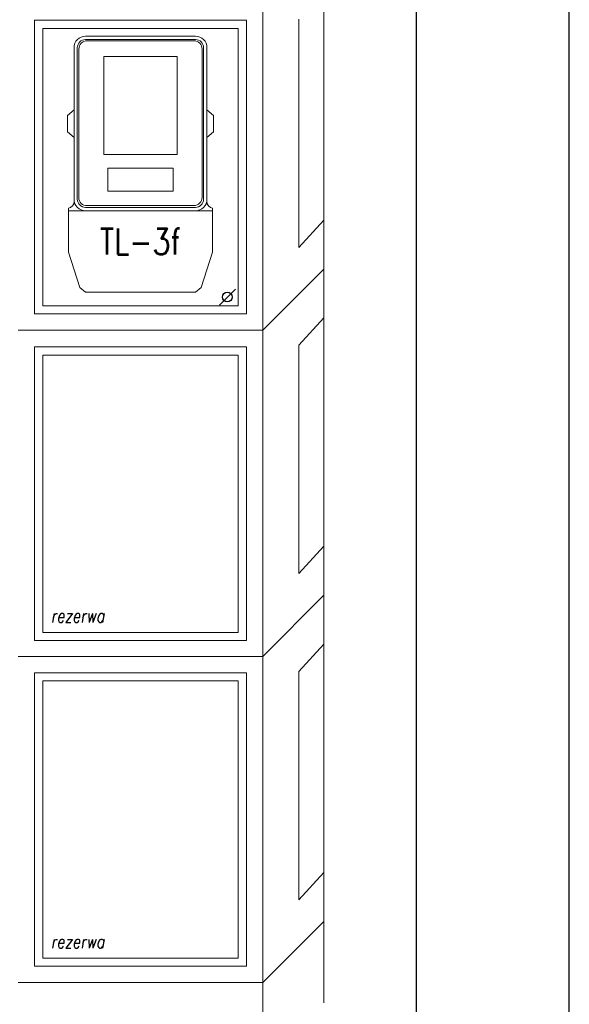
# Model space of a CAD drawing. Header units: millimetres. Extents: x 262469 to 275208, y -32539 to 9411.
# Tile 44 of 256: x 270615 to 270939, y -23168 to -22589. Entities that reach past the tile are written whole.
import ezdxf
from ezdxf.enums import TextEntityAlignment as Align

# ---------------------------------------------------------------- set-up
doc = ezdxf.new("R2010")
doc.units = ezdxf.units.MM
doc.header["$LTSCALE"] = 100
doc.linetypes.add('HIDDEN', pattern=[0.375, 0.25, -0.125])
for name, color, linetype, lineweight in [('$ ele elektryka', 1, 'Continuous', 30), ('$ MP elektryka', 1, 'Continuous', 30), ('$ mp_ele', 1, 'Continuous', 35)]:
    doc.layers.add(name, color=color, linetype=linetype, lineweight=lineweight)
doc.layers.add('$ IE TABELA', color=7, linetype='Continuous')
doc.styles.add('ROMANS', font='romans', dxfattribs={"width": 0.8})
doc.styles.get("Standard").update_dxf_attribs({"font": 'simplex.shx', "width": 0.8})

# ---------------------------------------------------------------- blocks, each defined once
blk = doc.blocks.new('a3eee')
at = {"layer": '$ IE TABELA'}
for p, q in [((23930.76, 1206.8), (23930.76, 4176.8)), ((23840.76, 1286.8), (23840.76, 4096.8))]:
    blk.add_line(p, q, dxfattribs=at)

msp = doc.modelspace()

# ---------------------------------------------------------------- linework, layer by layer
at = {"layer": '$ ele elektryka', "color": 7, "linetype": 'Continuous', "lineweight": 30}
msp.add_line((270742.14, -22747.18), (270732.69, -22756.63), dxfattribs=at)
msp.add_circle((270737.42, -22751.91), 2.83, dxfattribs=at)
at = {"layer": '$ mp_ele', "color": 7, "linetype": 'Continuous', "lineweight": 5}
for p, q in [((270794.29, -22471.3), (270794.29, -22687.39)), ((270758.28, -22512.11), (270758.28, -22728.2)), ((270758.28, -22728.2), (270758.28, -22512.11)), ((270758.28, -22512.11), (270758.28, -22728.2)), ((270758.28, -22728.2), (270758.28, -22512.11)), ((270758.28, -22728.2), (270758.28, -22512.11)), ((270758.28, -22771.42), (270758.28, -22579.34)), ((270623.82, -22588.95), (270748.67, -22588.95)), ((270623.82, -22588.95), (270748.67, -22588.95)), ((270623.82, -22761.82), (270623.82, -22588.95)), ((270623.82, -22761.82), (270623.82, -22588.95)), ((270623.82, -22761.82), (270623.82, -22588.95)), ((270748.67, -22588.95), (270748.67, -22761.82)), ((270748.67, -22588.95), (270748.67, -22761.82)), ((270628.62, -22593.75), (270743.87, -22593.75)), ((270628.62, -22593.75), (270743.87, -22593.75)), ((270628.62, -22757.02), (270628.62, -22593.75)), ((270743.87, -22593.75), (270743.87, -22757.02)), ((270664.64, -22610.32), (270707.86, -22610.32)), ((270664.64, -22610.32), (270664.64, -22667.94)), ((270707.86, -22610.32), (270707.86, -22667.94)), ((270643.27, -22645.07), (270647.11, -22641.71)), ((270643.27, -22645.07), (270643.27, -22654.67)), ((270729.23, -22645.07), (270725.38, -22641.71)), ((270729.23, -22645.07), (270729.23, -22654.67)), ((270643.27, -22654.67), (270647.11, -22658.04)), ((270729.23, -22654.67), (270725.38, -22658.04)), ((270664.64, -22667.94), (270707.86, -22667.94)), ((270667.04, -22676.11), (270705.46, -22676.11)), ((270667.04, -22676.11), (270667.04, -22689.55)), ((270705.46, -22676.11), (270705.46, -22689.55)), ((270794.29, -22687.39), (270794.29, -22903.48)), ((270667.04, -22689.55), (270705.46, -22689.55)), ((270643.75, -22701.08), (270643.75, -22699.64)), ((270643.75, -22701.08), (270728.75, -22701.08)), ((270643.75, -22701.08), (270643.75, -22725.57)), ((270728.75, -22701.08), (270728.75, -22699.64)), ((270728.75, -22701.08), (270728.75, -22725.57)), ((270643.75, -22725.57), (270650.47, -22746.22)), ((270728.75, -22725.57), (270722.02, -22746.22)), ((270758.28, -22939.49), (270758.28, -22723.4)), ((270758.28, -22723.4), (270758.28, -22939.49)), ((270758.28, -22939.49), (270758.28, -22723.4)), ((270758.28, -22939.49), (270758.28, -22723.4)), ((270758.28, -22723.4), (270758.28, -22939.49)), ((270758.28, -22939.49), (270758.28, -22723.4)), ((270758.28, -22939.49), (270758.28, -22723.4)), ((270758.28, -22723.4), (270758.28, -22939.49)), ((270758.28, -22939.49), (270758.28, -22723.4)), ((270758.28, -22939.49), (270758.28, -22723.4)), ((270758.28, -22723.4), (270758.28, -22939.49)), ((270758.28, -22939.49), (270758.28, -22723.4)), ((270758.28, -22939.49), (270758.28, -22723.4)), ((270758.28, -22939.49), (270758.28, -22723.4)), ((270758.28, -22944.29), (270758.28, -22728.2)), ((270758.28, -22728.2), (270758.28, -22944.29)), ((270758.28, -22944.29), (270758.28, -22728.2)), ((270758.28, -22944.29), (270758.28, -22728.2)), ((270758.28, -22728.2), (270758.28, -22944.29)), ((270758.28, -22944.29), (270758.28, -22728.2)), ((270758.28, -22944.29), (270758.28, -22728.2)), ((270758.28, -22728.2), (270758.28, -22944.29)), ((270758.28, -22944.29), (270758.28, -22728.2)), ((270758.28, -22944.29), (270758.28, -22728.2)), ((270758.28, -22728.2), (270758.28, -22944.29)), ((270758.28, -22944.29), (270758.28, -22728.2)), ((270758.28, -22944.29), (270758.28, -22728.2)), ((270794.29, -22735.41), (270758.28, -22771.42)), ((270650.47, -22746.22), (270653.84, -22749.1)), ((270653.84, -22749.1), (270718.66, -22749.1)), ((270722.02, -22746.22), (270718.66, -22749.1)), ((270743.87, -22757.02), (270628.62, -22757.02)), ((270748.67, -22761.82), (270623.82, -22761.82)), ((270614.22, -22771.42), (270758.28, -22771.42)), ((270758.28, -22771.42), (270614.22, -22771.42)), ((270758.28, -22963.5), (270758.28, -22771.42)), ((270623.82, -22781.32), (270748.67, -22781.32)), ((270623.82, -22781.32), (270748.67, -22781.32)), ((270623.82, -22954.19), (270623.82, -22781.32)), ((270623.82, -22954.19), (270623.82, -22781.32)), ((270623.82, -22954.19), (270623.82, -22781.32)), ((270628.62, -22786.12), (270743.87, -22786.12)), ((270628.62, -22786.12), (270743.87, -22786.12)), ((270628.62, -22949.39), (270628.62, -22786.12)), ((270743.87, -22786.12), (270743.87, -22949.39)), ((270748.67, -22781.32), (270748.67, -22954.19)), ((270748.67, -22781.32), (270748.67, -22954.19)), ((270794.29, -23119.57), (270794.29, -22903.48)), ((270794.29, -22927.49), (270758.28, -22963.5)), ((270758.28, -23160.38), (270758.28, -22944.29)), ((270758.28, -22944.29), (270758.28, -23160.38)), ((270758.28, -23160.38), (270758.28, -22944.29)), ((270758.28, -23160.38), (270758.28, -22944.29)), ((270758.28, -22944.29), (270758.28, -23160.38)), ((270758.28, -23160.38), (270758.28, -22944.29)), ((270758.28, -23160.38), (270758.28, -22944.29)), ((270758.28, -22944.29), (270758.28, -23160.38)), ((270758.28, -23160.38), (270758.28, -22944.29)), ((270758.28, -23160.38), (270758.28, -22944.29)), ((270758.28, -22944.29), (270758.28, -23160.38)), ((270758.28, -23160.38), (270758.28, -22944.29)), ((270758.28, -23160.38), (270758.28, -22944.29)), ((270748.67, -22954.19), (270623.82, -22954.19)), ((270743.87, -22949.39), (270628.62, -22949.39)), ((270614.22, -22963.5), (270758.28, -22963.5)), ((270758.28, -23155.58), (270758.28, -22963.5)), ((270623.82, -22973.11), (270748.67, -22973.11)), ((270623.82, -22973.11), (270748.67, -22973.11)), ((270623.82, -23145.98), (270623.82, -22973.11)), ((270623.82, -23145.98), (270623.82, -22973.11)), ((270623.82, -23145.98), (270623.82, -22973.11)), ((270748.67, -22973.11), (270748.67, -23145.98)), ((270748.67, -22973.11), (270748.67, -23145.98)), ((270628.62, -22977.91), (270743.87, -22977.91)), ((270628.62, -22977.91), (270743.87, -22977.91)), ((270628.62, -23141.18), (270628.62, -22977.91)), ((270743.87, -22977.91), (270743.87, -23141.18)), ((270794.29, -23119.57), (270758.28, -23155.58)), ((270794.29, -23119.57), (270794.29, -23167.59)), ((270794.29, -23119.57), (270794.29, -23167.59)), ((270743.87, -23141.18), (270628.62, -23141.18)), ((270748.67, -23145.98), (270623.82, -23145.98)), ((270758.28, -23438.9), (270758.28, -23150.78)), ((270758.28, -23155.58), (270614.22, -23155.58)), ((270758.28, -23155.58), (270758.28, -23395.68))]:
    msp.add_line(p, q, dxfattribs=at)
at = {"layer": '$ mp_ele', "color": 7, "linetype": 'HIDDEN', "lineweight": 5, "ltscale": 100}
for p, q in [((270779.48, -22588.23), (270779.48, -22722.69)), ((270779.48, -22722.69), (270794.29, -22706.59)), ((270794.29, -22764.22), (270779.48, -22780.31)), ((270779.48, -22780.31), (270779.48, -22914.77)), ((270779.48, -22914.77), (270794.29, -22898.67)), ((270794.29, -22956.3), (270779.48, -22972.39)), ((270779.48, -22972.39), (270779.48, -23106.85)), ((270779.48, -23106.85), (270794.29, -23090.75))]:
    msp.add_line(p, q, dxfattribs=at)
at = {"layer": '$ mp_ele', "color": 7, "lineweight": 5}
for p, q in [((270794.29, -22735.41), (270758.28, -22771.42)), ((270794.29, -22927.49), (270758.28, -22963.5))]:
    msp.add_line(p, q, dxfattribs=at)
at = {"layer": '$ mp_ele', "color": 7, "linetype": 'Continuous', "lineweight": 5, "ltscale": 2}
for points in [[(270653.84, -22701.08), (270718.66, -22701.08, 0.414214), (270725.38, -22694.36), (270725.38, -22605.04, 0.414214), (270718.66, -22598.32), (270653.84, -22598.32, 0.414214), (270647.11, -22605.04), (270647.11, -22694.36, 0.414214)], [(270653.84, -22699.16), (270718.66, -22699.16, 0.395336), (270723.46, -22694.36), (270723.46, -22605.04, 0.395336), (270718.66, -22600.24), (270653.84, -22600.24, 0.395336), (270649.03, -22605.04), (270649.03, -22694.36, 0.395336)], [(270654.8, -22698.06), (270717.7, -22698.06, 0.414214), (270722.5, -22693.26), (270722.5, -22605.86, 0.450687), (270717.7, -22601.06), (270654.8, -22601.06, 0.44597), (270649.99, -22605.86), (270649.99, -22693.26, 0.471447)]]:
    msp.add_lwpolyline(points, format="xyb", close=True, dxfattribs=at)
at = {"layer": '$ mp_ele', "color": 7, "linetype": 'Continuous', "lineweight": 5}
for centre, start, end in [((270642.93, -22695.41), 280.94712, 356.89904), ((270729.56, -22695.41), 183.10096, 259.05288)]:
    msp.add_arc(centre, 4.31, start, end, dxfattribs=at)

# ---------------------------------------------------------------- block references
at = {"layer": '$ IE TABELA', "color": 7}
msp.add_blockref('a3eee', (247008.1, -26353.6), dxfattribs=at)

# ---------------------------------------------------------------- texts
at = {"layer": '$ MP elektryka', "color": 7, "lineweight": 30, "style": 'ROMANS', "oblique": 10, "width": 0.8}
for p in [(270633.36, -22943.48), (270633.36, -23135.26)]:
    msp.add_text('rezerwa', height=7.683, dxfattribs=at).set_placement(p)
at = {"layer": '$ mp_ele', "color": 7, "linetype": 'Continuous', "lineweight": 5, "width": 0.8}
msp.add_text('TL-3f', height=15.366, dxfattribs=at).set_placement((270686.25, -22719.26), align=Align.MIDDLE_CENTER)

doc.saveas('drawing.dxf')
